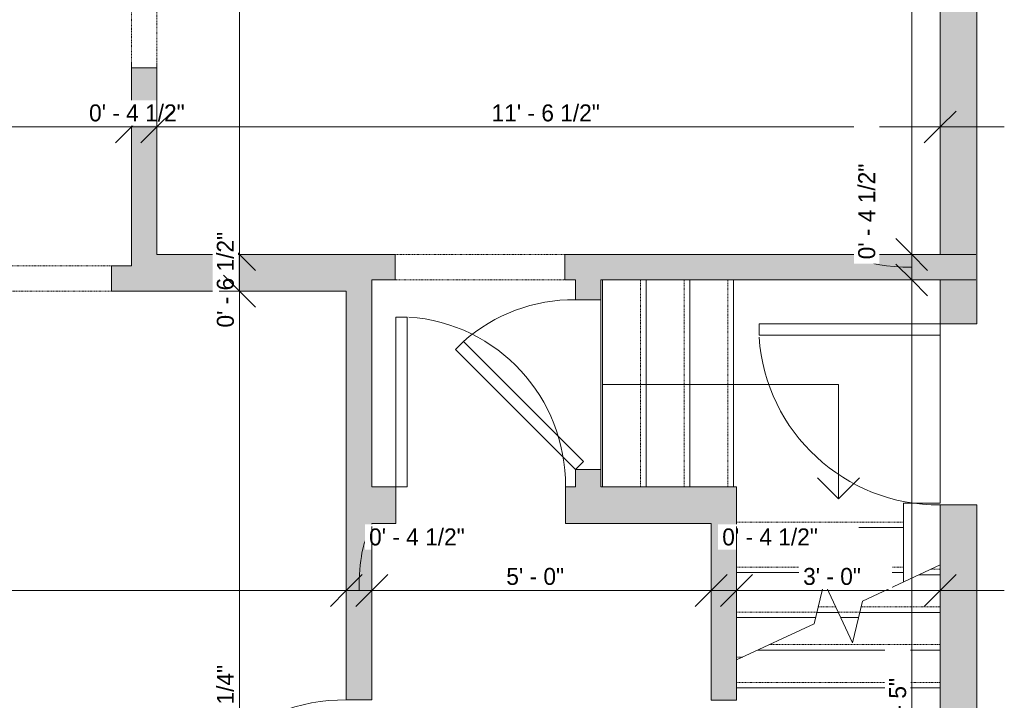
# Model space of a CAD drawing. Header units: inches. Extents: x -243 to 190, y -137 to 471.
# Tile 3 of 5: x -91 to 83, y 31 to 152. Entities that reach past the tile are written whole.
import ezdxf

# ---------------------------------------------------------------- set-up
doc = ezdxf.new("R2010")
doc.units = ezdxf.units.IN
doc.header["$MEASUREMENT"] = 0
doc.linetypes.add('Overhead', pattern=[0.15625, 0.09375, -0.0625])
for name, color, linetype, lineweight in [('A-ANNO-DIMS', 211, 'Continuous', 9), ('A-ANNO-DIMS-96', 211, 'Continuous', 9), ('A-DETL-GENF', 92, 'Continuous', 9), ('A-DETL-MEDM', 33, 'Continuous', 9), ('A-DOOR', 31, 'Continuous', 9), ('A-FLOR', 192, 'Continuous', 9), ('A-LEDGES', 90, 'Continuous', 9), ('A-WALL', 90, 'Continuous', 9), ('A-WALL-PATT', 111, 'Continuous', 9), ('S-STRS', 90, 'Continuous', 9), ('S-STRS-MBND', 31, 'Continuous', 9)]:
    doc.layers.add(name, color=color, linetype=linetype, lineweight=lineweight)
doc.styles.add('Inter', font='txt', dxfattribs={"height": 3})
doc.dimstyles.new('Linear_-_1_32__Inter__Imperial__SMALL', dxfattribs={"dimscale": 12, "dimtxt": 3.974399, "dimasz": 0.46875, "dimexe": 0.944882, "dimexo": 0.629921, "dimgap": 0, "dimtad": 1, "dimrnd": 0.25, "dimzin": 1, "dimdsep": 46, "dimlunit": 4, "dimtxsty": 'Inter', "dimblk1": 'OBLIQUE', "dimblk2": 'OBLIQUE', "dimsah": 1, "dimcen": 0.09, "dimdle": 0.944882, "dimazin": 0, "dimtfac": 1, "dimtdec": 4, "dimtix": 1, "dimtmove": 0, "dimatfit": 3, "dimfxl": 1, "dimtvp": 1, "dimtfill": 1, "dimfrac": 2, "dimtolj": 1, "dimtzin": 0, "dimarcsym": 2})
doc.dimstyles.new('Linear_-_1_32__Inter__Imperial__SMALL_1', dxfattribs={"dimscale": 12, "dimtxt": 3.974399, "dimasz": 0.46875, "dimexe": 0.944882, "dimexo": 0.629921, "dimgap": 0, "dimtad": 1, "dimrnd": 0.25, "dimzin": 1, "dimdsep": 46, "dimlunit": 4, "dimtxsty": 'Inter', "dimblk1": 'OBLIQUE', "dimblk2": 'OBLIQUE', "dimsah": 1, "dimcen": 0.09, "dimdle": 0.944882, "dimazin": 0, "dimtfac": 1, "dimtdec": 4, "dimtix": 1, "dimtmove": 1, "dimatfit": 3, "dimfxl": 1, "dimtvp": 1, "dimtfill": 1, "dimfrac": 2, "dimtolj": 1, "dimtzin": 0, "dimarcsym": 2})
doc.dimstyles.new('Linear_-_1_32__Inter__Imperial__SMALL_2', dxfattribs={"dimscale": 12, "dimtxt": 3.974399, "dimasz": 0.46875, "dimexe": 0.944882, "dimexo": 0.629921, "dimgap": 0, "dimtad": 1, "dimrnd": 0.25, "dimzin": 1, "dimdsep": 46, "dimlunit": 4, "dimtxsty": 'Inter', "dimblk1": 'OBLIQUE', "dimblk2": 'OBLIQUE', "dimsah": 1, "dimcen": 0.09, "dimdle": 0.944882, "dimazin": 0, "dimtfac": 1, "dimtdec": 4, "dimtix": 1, "dimtmove": 2, "dimatfit": 3, "dimfxl": 1, "dimtvp": 1, "dimtfill": 1, "dimfrac": 2, "dimtolj": 1, "dimtzin": 0, "dimarcsym": 2})

# ---------------------------------------------------------------- blocks, each defined once
blk = doc.blocks.new('Planitar - Single Door_Flush Panel - 2_-8_ x 6_-8_-3078092-102_1 - Main Floor DIM')
at = {"layer": 'A-DOOR', "lineweight": 18}
for p, q in [((14, -2.25), (14, -34.26)), ((16, -2.25), (14, -2.25)), ((16, -2.25), (16, -34.26)), ((16, -34.26), (14, -34.26))]:
    blk.add_line(p, q, dxfattribs=at)
at = {"layer": 'A-DOOR'}
blk.add_arc((15.77, -2.55), 31.78, 179.459, 266.1397, dxfattribs=at)
blk = doc.blocks.new('Planitar - Single Door_Flush Panel - 2_-6_ x 6_-8_-3078115-102_1 - Main Floor DIM')
at = {"layer": 'A-DOOR', "lineweight": 18}
for p, q in [((12.99, -3.25), (12.99, -33.25)), ((15, -3.25), (12.99, -3.25)), ((15, -3.25), (15, -33.25)), ((15, -33.25), (12.99, -33.25))]:
    blk.add_line(p, q, dxfattribs=at)
at = {"layer": 'A-DOOR'}
blk.add_arc((14.77, -3.55), 29.77, 179.4225, 266.009, dxfattribs=at)
blk = doc.blocks.new('Planitar - Single Door_Flush Panel - 2_-6_ x 6_-8_ _45-3110133-102_1 - Main Floor DIM')
at = {"layer": 'A-DOOR', "lineweight": 18}
for p, q in [((13.58, -0.83), (-7.63, -22.04)), ((15, -2.25), (13.58, -0.83)), ((15, -2.25), (-6.21, -23.46)), ((-6.21, -23.46), (-7.63, -22.04))]:
    blk.add_line(p, q, dxfattribs=at)
at = {"layer": 'A-DOOR'}
blk.add_arc((14.46, -2.55), 29.46, 179.4247, 221.4255, dxfattribs=at)
blk = doc.blocks.new('Planitar - Opening - 4_-10_ x 6_-8-3079412-102_1 - Main Floor DIM')
at = {"layer": 'A-DETL-GENF', "linetype": 'Overhead'}
for p, q in [((28.68, 2.25), (-29.32, 2.25)), ((-29.32, -2.25), (28.68, -2.25))]:
    blk.add_line(p, q, dxfattribs=at)
at = {"layer": 'A-DETL-MEDM'}
for p, q in [((-29.32, 2.25), (-29.32, -2.25)), ((28.68, -2.25), (28.68, 2.25))]:
    blk.add_line(p, q, dxfattribs=at)
blk = doc.blocks.new('Planitar - Opening - 2_-6_ x 6_-8_-3079390-102_1 - Main Floor DIM')
at = {"layer": 'A-DETL-GENF', "linetype": 'Overhead'}
for p, q in [((14.68, 2.25), (-15.32, 2.25)), ((-15.32, -2.25), (14.68, -2.25))]:
    blk.add_line(p, q, dxfattribs=at)
at = {"layer": 'A-DETL-MEDM'}
for p, q in [((-15.32, 2.25), (-15.32, -2.25)), ((14.68, -2.25), (14.68, 2.25))]:
    blk.add_line(p, q, dxfattribs=at)
blk = doc.blocks.new('Planitar - Single Door_Flush Panel - 2_-8_ x 6_-8_-3100393-102_1 - Main Floor DIM')
at = {"layer": 'A-DOOR', "lineweight": 18}
for p, q in [((14, 3.25), (14, 35.26)), ((16, 35.26), (14, 35.26)), ((16, 3.25), (16, 35.26)), ((16, 3.25), (14, 3.25))]:
    blk.add_line(p, q, dxfattribs=at)
at = {"layer": 'A-DOOR'}
blk.add_arc((15.77, 3.55), 31.78, 93.8603, 180.541, dxfattribs=at)
blk = doc.blocks.new('DIMBLOCK9-102_1 - Main Floor DIM')
at = {"layer": 'A-ANNO-DIMS-96'}
for p, q in [((-232.05, 129.01), (-232.05, 143.93)), ((-71.55, 129.01), (-71.55, 143.93)), ((-243.39, 132.59), (-71.55, 132.59)), ((-232.05, 132.59), (-232.05, 129.01)), ((-71.55, 132.59), (-71.55, 129.01))]:
    blk.add_line(p, q, dxfattribs=at)
at = {"layer": 'A-ANNO-DIMS-96', "lineweight": 35}
for p, q in [((-232.05, 132.59), (-229.23, 135.4)), ((-71.55, 132.59), (-68.73, 135.4)), ((-232.05, 132.59), (-234.86, 129.77)), ((-71.55, 132.59), (-74.36, 129.77))]:
    blk.add_line(p, q, dxfattribs=at)
at = {"layer": 'A-ANNO-DIMS-96', "color": 0, "insert": (-162.35, 136.58), "char_height": 3, "width": 25.3368, "attachment_point": 1, "line_spacing_factor": 0.9936, "style": 'Inter', "bg_fill": 3, "box_fill_scale": 1.25, "bg_fill_color": 256, "bg_fill_true_color": 13158600, "bg_fill_transparency": 0}
blk.add_mtext('13\' - 4 1/2"', dxfattribs=at)
blk = doc.blocks.new('_Oblique')
at = {"color": 0, "linetype": 'ByBlock', "lineweight": -2}
blk.add_line((-0.5, -0.5), (0.5, 0.5), dxfattribs=at)
blk = doc.blocks.new('DIMBLOCK10-102_1 - Main Floor DIM')
at = {"layer": 'A-ANNO-DIMS-96'}
for p, q in [((-71.55, 129.01), (-71.55, 143.93)), ((-67.05, 129.01), (-67.05, 143.93)), ((-71.55, 132.59), (-67.05, 132.59)), ((-71.55, 132.59), (-71.55, 129.01)), ((-67.05, 132.59), (-67.05, 129.01))]:
    blk.add_line(p, q, dxfattribs=at)
at = {"layer": 'A-ANNO-DIMS-96', "lineweight": 35}
for p, q in [((-71.55, 132.59), (-68.73, 135.4)), ((-67.05, 132.59), (-64.23, 135.4)), ((-71.55, 132.59), (-74.36, 129.77)), ((-67.05, 132.59), (-69.86, 129.77))]:
    blk.add_line(p, q, dxfattribs=at)
at = {"layer": 'A-ANNO-DIMS-96', "color": 0, "insert": (-79.03, 136.58), "char_height": 3, "width": 23.3695, "attachment_point": 1, "line_spacing_factor": 0.9936, "style": 'Inter', "bg_fill": 3, "box_fill_scale": 1.25, "bg_fill_color": 256, "bg_fill_true_color": 13158600, "bg_fill_transparency": 0}
blk.add_mtext('0\' - 4 1/2"', dxfattribs=at)
blk = doc.blocks.new('DIMBLOCK11-102_1 - Main Floor DIM')
at = {"layer": 'A-ANNO-DIMS-96'}
for p, q in [((-67.05, 129.01), (-67.05, 143.93)), ((71.45, 129.01), (71.45, 143.93)), ((-67.05, 132.59), (82.79, 132.59)), ((-67.05, 132.59), (-67.05, 129.01)), ((71.45, 132.59), (71.45, 129.01))]:
    blk.add_line(p, q, dxfattribs=at)
at = {"layer": 'A-ANNO-DIMS-96', "lineweight": 35}
for p, q in [((-67.05, 132.59), (-64.23, 135.4)), ((71.45, 132.59), (74.27, 135.4)), ((-67.05, 132.59), (-69.86, 129.77)), ((71.45, 132.59), (68.64, 129.77))]:
    blk.add_line(p, q, dxfattribs=at)
at = {"layer": 'A-ANNO-DIMS-96', "color": 0, "insert": (-7.86, 136.58), "char_height": 3, "width": 24.1445, "attachment_point": 1, "line_spacing_factor": 0.9936, "style": 'Inter', "bg_fill": 3, "box_fill_scale": 1.25, "bg_fill_color": 256, "bg_fill_true_color": 13158600, "bg_fill_transparency": 0}
blk.add_mtext('11\' - 6 1/2"', dxfattribs=at)
blk = doc.blocks.new('DIMBLOCK14-102_1 - Main Floor DIM')
at = {"layer": 'A-ANNO-DIMS-96', "lineweight": 35}
for p, q in [((-52.44, 241), (-55.25, 243.81)), ((-52.44, 241), (-49.63, 238.19)), ((-52.44, 110.06), (-55.25, 112.87)), ((-52.44, 110.06), (-49.63, 107.24))]:
    blk.add_line(p, q, dxfattribs=at)
at = {"layer": 'A-ANNO-DIMS-96'}
for p, q in [((-56.02, 241), (-41.1, 241)), ((-52.44, 241), (-56.02, 241)), ((-52.44, 241), (-52.44, 110.06)), ((-56.02, 110.06), (-41.1, 110.06)), ((-52.44, 110.06), (-56.02, 110.06))]:
    blk.add_line(p, q, dxfattribs=at)
at = {"layer": 'A-ANNO-DIMS-96', "color": 0, "insert": (-56.44, 168.03), "char_height": 3, "width": 18.004, "attachment_point": 1, "rotation": 90, "line_spacing_factor": 0.9936, "style": 'Inter', "bg_fill": 3, "box_fill_scale": 1.25, "bg_fill_color": 256, "bg_fill_true_color": 13158600, "bg_fill_transparency": 0}
blk.add_mtext('10\' - 11"', dxfattribs=at)
blk = doc.blocks.new('DIMBLOCK15-102_1 - Main Floor DIM')
at = {"layer": 'A-ANNO-DIMS-96', "lineweight": 35}
for p, q in [((-52.44, 110.06), (-55.25, 112.87)), ((-52.44, 110.06), (-49.63, 107.24)), ((-52.44, 103.56), (-55.25, 106.37)), ((-52.44, 103.56), (-49.63, 100.74))]:
    blk.add_line(p, q, dxfattribs=at)
at = {"layer": 'A-ANNO-DIMS-96'}
for p, q in [((-56.02, 110.06), (-41.1, 110.06)), ((-52.44, 110.06), (-56.02, 110.06)), ((-52.44, 110.06), (-52.44, 103.56)), ((-56.02, 103.56), (-41.1, 103.56)), ((-52.44, 103.56), (-56.02, 103.56))]:
    blk.add_line(p, q, dxfattribs=at)
at = {"layer": 'A-ANNO-DIMS-96', "color": 0, "insert": (-56.44, 97.14), "char_height": 3, "width": 23.1906, "attachment_point": 1, "rotation": 90, "line_spacing_factor": 0.9936, "style": 'Inter', "bg_fill": 3, "box_fill_scale": 1.25, "bg_fill_color": 256, "bg_fill_true_color": 13158600, "bg_fill_transparency": 0}
blk.add_mtext('0\' - 6 1/2"', dxfattribs=at)
blk = doc.blocks.new('DIMBLOCK16-102_1 - Main Floor DIM')
at = {"layer": 'A-ANNO-DIMS-96', "lineweight": 35}
for p, q in [((-52.44, 103.56), (-55.25, 106.37)), ((-52.44, 103.56), (-49.63, 100.74)), ((-52.44, -45.75), (-55.25, -42.94)), ((-52.44, -45.75), (-49.63, -48.56))]:
    blk.add_line(p, q, dxfattribs=at)
at = {"layer": 'A-ANNO-DIMS-96'}
for p, q in [((-56.02, 103.56), (-41.1, 103.56)), ((-52.44, 103.56), (-56.02, 103.56)), ((-52.44, 103.56), (-52.44, -57.09)), ((-56.02, -45.75), (-41.1, -45.75)), ((-52.44, -45.75), (-56.02, -45.75))]:
    blk.add_line(p, q, dxfattribs=at)
at = {"layer": 'A-ANNO-DIMS-96', "color": 0, "insert": (-56.44, 18.37), "char_height": 3, "width": 25.2772, "attachment_point": 1, "rotation": 90, "line_spacing_factor": 0.9936, "style": 'Inter', "bg_fill": 3, "box_fill_scale": 1.25, "bg_fill_color": 256, "bg_fill_true_color": 13158600, "bg_fill_transparency": 0}
blk.add_mtext('12\' - 5 1/4"', dxfattribs=at)
blk = doc.blocks.new('DIMBLOCK19-102_1 - Main Floor DIM')
at = {"layer": 'A-ANNO-DIMS-96', "lineweight": 35}
for p, q in [((66.43, 241), (63.62, 243.81)), ((66.43, 241), (69.24, 238.19)), ((66.43, 110.06), (63.62, 112.87)), ((66.43, 110.06), (69.24, 107.24))]:
    blk.add_line(p, q, dxfattribs=at)
at = {"layer": 'A-ANNO-DIMS-96'}
for p, q in [((62.85, 241), (77.77, 241)), ((66.43, 241), (62.85, 241)), ((66.43, 241), (66.43, 110.06)), ((62.85, 110.06), (77.77, 110.06)), ((66.43, 110.06), (62.85, 110.06))]:
    blk.add_line(p, q, dxfattribs=at)
at = {"layer": 'A-ANNO-DIMS-96', "color": 0, "insert": (62.43, 168.03), "char_height": 3, "width": 18.004, "attachment_point": 1, "rotation": 90, "line_spacing_factor": 0.9936, "style": 'Inter', "bg_fill": 3, "box_fill_scale": 1.25, "bg_fill_color": 256, "bg_fill_true_color": 13158600, "bg_fill_transparency": 0}
blk.add_mtext('10\' - 11"', dxfattribs=at)
blk = doc.blocks.new('DIMBLOCK20-102_1 - Main Floor DIM')
at = {"layer": 'A-ANNO-DIMS-96', "lineweight": 35}
for p, q in [((66.43, 110.06), (63.62, 112.87)), ((66.43, 110.06), (69.24, 107.24)), ((66.43, 105.56), (63.62, 108.37)), ((66.43, 105.56), (69.24, 102.74))]:
    blk.add_line(p, q, dxfattribs=at)
at = {"layer": 'A-ANNO-DIMS-96'}
for p, q in [((62.85, 110.06), (77.77, 110.06)), ((66.43, 110.06), (62.85, 110.06)), ((66.43, 110.06), (66.43, 105.56)), ((62.85, 105.56), (77.77, 105.56)), ((66.43, 105.56), (62.85, 105.56))]:
    blk.add_line(p, q, dxfattribs=at)
blk.add_ellipse((66.43, 109.2), major_axis=(-7.96, 0), ratio=0.175602, start_param=0, end_param=1.570796, dxfattribs=at)
at = {"layer": 'A-ANNO-DIMS-96', "color": 0, "insert": (56.96, 109.2), "char_height": 3, "width": 23.3695, "attachment_point": 1, "rotation": 90, "line_spacing_factor": 0.9936, "style": 'Inter', "bg_fill": 3, "box_fill_scale": 1.25, "bg_fill_color": 256, "bg_fill_true_color": 13158600, "bg_fill_transparency": 0}
blk.add_mtext('0\' - 4 1/2"', dxfattribs=at)
blk = doc.blocks.new('DIMBLOCK21-102_1 - Main Floor DIM')
at = {"layer": 'A-ANNO-DIMS-96', "lineweight": 35}
for p, q in [((66.43, 105.56), (63.62, 108.37)), ((66.43, 105.56), (69.24, 102.74)), ((66.43, -7.5), (63.62, -4.69)), ((66.43, -7.5), (69.24, -10.31))]:
    blk.add_line(p, q, dxfattribs=at)
at = {"layer": 'A-ANNO-DIMS-96'}
for p, q in [((62.85, 105.56), (77.77, 105.56)), ((66.43, 105.56), (62.85, 105.56)), ((66.43, 105.56), (66.43, -7.5)), ((62.85, -7.5), (77.77, -7.5)), ((66.43, -7.5), (62.85, -7.5))]:
    blk.add_line(p, q, dxfattribs=at)
at = {"layer": 'A-ANNO-DIMS-96', "color": 0, "insert": (62.43, 24.98), "char_height": 3, "width": 14.8444, "attachment_point": 1, "rotation": 90, "line_spacing_factor": 0.9936, "style": 'Inter', "bg_fill": 3, "box_fill_scale": 1.25, "bg_fill_color": 256, "bg_fill_true_color": 13158600, "bg_fill_transparency": 0}
blk.add_mtext('9\' - 5"', dxfattribs=at)
blk = doc.blocks.new('DIMBLOCK24-102_1 - Main Floor DIM')
at = {"layer": 'A-ANNO-DIMS-96'}
for p, q in [((-232.05, 47.07), (-232.05, 61.99)), ((-33.55, 47.07), (-33.55, 61.99)), ((-243.39, 50.65), (-33.55, 50.65)), ((-232.05, 50.65), (-232.05, 47.07)), ((-33.55, 50.65), (-33.55, 47.07))]:
    blk.add_line(p, q, dxfattribs=at)
at = {"layer": 'A-ANNO-DIMS-96', "lineweight": 35}
for p, q in [((-232.05, 50.65), (-229.23, 53.46)), ((-33.55, 50.65), (-30.73, 53.46)), ((-232.05, 50.65), (-234.86, 47.84)), ((-33.55, 50.65), (-36.36, 47.84))]:
    blk.add_line(p, q, dxfattribs=at)
at = {"layer": 'A-ANNO-DIMS-96', "color": 0, "insert": (-143.28, 54.65), "char_height": 3, "width": 25.1579, "attachment_point": 1, "line_spacing_factor": 0.9936, "style": 'Inter', "bg_fill": 3, "box_fill_scale": 1.25, "bg_fill_color": 256, "bg_fill_true_color": 13158600, "bg_fill_transparency": 0}
blk.add_mtext('16\' - 6 1/2"', dxfattribs=at)
blk = doc.blocks.new('DIMBLOCK25-102_1 - Main Floor DIM')
at = {"layer": 'A-ANNO-DIMS-96'}
for p, q in [((-33.55, 47.07), (-33.55, 61.99)), ((-29.05, 47.07), (-29.05, 61.99)), ((-33.55, 50.65), (-29.05, 50.65)), ((-33.55, 50.65), (-33.55, 47.07)), ((-29.05, 50.65), (-29.05, 47.07))]:
    blk.add_line(p, q, dxfattribs=at)
at = {"layer": 'A-ANNO-DIMS-96', "lineweight": 35}
for p, q in [((-33.55, 50.65), (-30.73, 53.46)), ((-29.05, 50.65), (-26.23, 53.46)), ((-33.55, 50.65), (-36.36, 47.84)), ((-29.05, 50.65), (-31.86, 47.84))]:
    blk.add_line(p, q, dxfattribs=at)
at = {"layer": 'A-ANNO-DIMS-96'}
blk.add_ellipse((-29.52, 50.65), major_axis=(0, 9.47), ratio=0.187347, start_param=0, end_param=1.570796, dxfattribs=at)
at = {"layer": 'A-ANNO-DIMS-96', "color": 0, "insert": (-29.52, 61.63), "char_height": 3, "width": 23.3695, "attachment_point": 1, "line_spacing_factor": 0.9936, "style": 'Inter', "bg_fill": 3, "box_fill_scale": 1.25, "bg_fill_color": 256, "bg_fill_true_color": 13158600, "bg_fill_transparency": 0}
blk.add_mtext('0\' - 4 1/2"', dxfattribs=at)
blk = doc.blocks.new('DIMBLOCK26-102_1 - Main Floor DIM')
at = {"layer": 'A-ANNO-DIMS-96'}
for p, q in [((-29.05, 47.07), (-29.05, 61.99)), ((30.95, 47.07), (30.95, 61.99)), ((-29.05, 50.65), (30.95, 50.65)), ((-29.05, 50.65), (-29.05, 47.07)), ((30.95, 50.65), (30.95, 47.07))]:
    blk.add_line(p, q, dxfattribs=at)
at = {"layer": 'A-ANNO-DIMS-96', "lineweight": 35}
for p, q in [((-29.05, 50.65), (-26.23, 53.46)), ((30.95, 50.65), (33.77, 53.46)), ((-29.05, 50.65), (-31.86, 47.84)), ((30.95, 50.65), (28.14, 47.84))]:
    blk.add_line(p, q, dxfattribs=at)
at = {"layer": 'A-ANNO-DIMS-96', "color": 0, "insert": (-5.26, 54.65), "char_height": 3, "width": 14.904, "attachment_point": 1, "line_spacing_factor": 0.9936, "style": 'Inter', "bg_fill": 3, "box_fill_scale": 1.25, "bg_fill_color": 256, "bg_fill_true_color": 13158600, "bg_fill_transparency": 0}
blk.add_mtext('5\' - 0"', dxfattribs=at)
blk = doc.blocks.new('DIMBLOCK27-102_1 - Main Floor DIM')
at = {"layer": 'A-ANNO-DIMS-96'}
for p, q in [((30.95, 47.07), (30.95, 61.99)), ((35.45, 47.07), (35.45, 61.99)), ((30.95, 50.65), (35.45, 50.65)), ((30.95, 50.65), (30.95, 47.07)), ((35.45, 50.65), (35.45, 47.07))]:
    blk.add_line(p, q, dxfattribs=at)
at = {"layer": 'A-ANNO-DIMS-96', "lineweight": 35}
for p, q in [((30.95, 50.65), (33.77, 53.46)), ((35.45, 50.65), (38.27, 53.46)), ((30.95, 50.65), (28.14, 47.84)), ((35.45, 50.65), (32.64, 47.84))]:
    blk.add_line(p, q, dxfattribs=at)
at = {"layer": 'A-ANNO-DIMS-96', "color": 0, "insert": (32.92, 61.63), "char_height": 3, "width": 23.3695, "attachment_point": 1, "line_spacing_factor": 0.9936, "style": 'Inter', "bg_fill": 3, "box_fill_scale": 1.25, "bg_fill_color": 256, "bg_fill_true_color": 13158600, "bg_fill_transparency": 0}
blk.add_mtext('0\' - 4 1/2"', dxfattribs=at)
blk = doc.blocks.new('DIMBLOCK28-102_1 - Main Floor DIM')
at = {"layer": 'A-ANNO-DIMS-96'}
for p, q in [((35.45, 47.07), (35.45, 61.99)), ((71.45, 47.07), (71.45, 61.99)), ((35.45, 50.65), (82.79, 50.65)), ((35.45, 50.65), (35.45, 47.07)), ((71.45, 50.65), (71.45, 47.07))]:
    blk.add_line(p, q, dxfattribs=at)
at = {"layer": 'A-ANNO-DIMS-96', "lineweight": 35}
for p, q in [((35.45, 50.65), (38.27, 53.46)), ((71.45, 50.65), (74.27, 53.46)), ((35.45, 50.65), (32.64, 47.84)), ((71.45, 50.65), (68.64, 47.84))]:
    blk.add_line(p, q, dxfattribs=at)
at = {"layer": 'A-ANNO-DIMS-96', "color": 0, "insert": (47.22, 54.65), "char_height": 3, "width": 14.9636, "attachment_point": 1, "line_spacing_factor": 0.9936, "style": 'Inter', "bg_fill": 3, "box_fill_scale": 1.25, "bg_fill_color": 256, "bg_fill_true_color": 13158600, "bg_fill_transparency": 0}
blk.add_mtext('3\' - 0"', dxfattribs=at)

msp = doc.modelspace()

# ---------------------------------------------------------------- hatches: boundary and pattern name
at = {"layer": 'A-WALL-PATT'}
h = msp.add_hatch(color=9, dxfattribs=at)
h.paths.add_polyline_path([(-71.547, 103.555), (-67.047, 103.555), (-67.047, 143.055), (-71.547, 143.055), (-71.547, 108.055)], flags=0)
h.paths.add_polyline_path([(-67.047, 173.055), (-67.047, 241), (-71.547, 241), (-71.547, 173.055)], flags=0)
h = msp.add_hatch(color=9, dxfattribs=at)
h.paths.add_polyline_path([(71.453, -52.25), (77.953, -52.25), (77.953, 65.801), (71.453, 65.801), (71.453, -45.75)], flags=0)
h.paths.add_polyline_path([(77.953, 97.809), (77.953, 156.593), (71.453, 156.593), (71.453, 97.809)], flags=0)
for points in [[(-29.047, 103.555), (-29.047, 110.055), (-67.047, 110.055), (-67.047, 103.555), (-33.547, 103.555)], [(30.953, 31.25), (35.453, 31.25), (35.453, 62.5), (30.953, 62.5)]]:
    msp.add_hatch(color=9, dxfattribs=at).paths.add_polyline_path(points, flags=0)
h = msp.add_hatch(color=9, dxfattribs=at)
h.paths.add_polyline_path([(-29.047, 105.555), (-24.922, 105.555), (-24.922, 110.055), (-29.047, 110.055)], flags=0)
h.paths.add_polyline_path([(6.953, 105.555), (71.453, 105.555), (71.453, 110.055), (5.078, 110.055), (5.078, 105.555)], flags=0)
h = msp.add_hatch(color=9, dxfattribs=at)
h.paths.add_polyline_path([(-71.547, 103.555), (-71.547, 108.055), (-75.047, 108.055), (-75.047, 103.555)], flags=0)
h.paths.add_polyline_path([(-211.448, 103.555), (-133.047, 103.555), (-133.047, 108.055), (-232.047, 108.055), (-232.047, 103.555)], flags=0)
h = msp.add_hatch(color=9, dxfattribs=at)
h.paths.add_polyline_path([(6.953, 69), (11.453, 69), (11.453, 72.055), (6.953, 72.055)], flags=0)
h.paths.add_polyline_path([(11.453, 102.055), (11.453, 105.555), (6.953, 105.555), (6.953, 102.055)], flags=0)
h = msp.add_hatch(color=9, dxfattribs=at)
h.paths.add_polyline_path([(-29.047, -45.75), (-29.047, -0.699), (-33.547, -0.699), (-33.547, -45.75)], flags=0)
h.paths.add_polyline_path([(-29.047, 31.309), (-29.047, 103.555), (-33.547, 103.555), (-33.547, 31.309)], flags=0)
h = msp.add_hatch(color=9, dxfattribs=at)
h.paths.add_polyline_path([(5.203, 62.5), (35.453, 62.5), (35.453, 69), (5.203, 69)], flags=0)
h.paths.add_polyline_path([(-28.095, 62.5), (-24.797, 62.5), (-24.797, 69), (-29.047, 69), (-29.047, 62.5)], flags=0)

# ---------------------------------------------------------------- linework, layer by layer
at = {"layer": 'A-FLOR'}
msp.add_line((11.453, 72.055), (11.453, 102.055), dxfattribs=at)
at = {"layer": 'A-LEDGES'}
msp.add_line((53.453, 66.856), (57.165, 70.569), dxfattribs=at)
at = {"layer": 'A-WALL'}
for p, q in [((71.453, 156.593), (71.453, 110.055)), ((77.953, 97.809), (77.953, 156.593)), ((-71.547, 143.055), (-71.547, 108.055)), ((-67.047, 110.055), (-67.047, 143.055)), ((-24.922, 110.055), (-67.047, 110.055)), ((71.453, 110.055), (5.078, 110.055)), ((-71.547, 108.055), (-75.047, 108.055)), ((-29.047, 69), (-29.047, 105.555)), ((-29.047, 105.555), (-24.922, 105.555)), ((5.078, 105.555), (6.953, 105.555)), ((6.953, 105.555), (6.953, 102.055)), ((11.453, 105.555), (71.453, 105.555)), ((11.453, 102.055), (11.453, 105.555)), ((71.453, 105.555), (71.453, 97.809)), ((-75.047, 103.555), (-33.547, 103.555)), ((-33.547, 103.555), (-33.547, 31.309)), ((6.953, 102.055), (11.453, 102.055)), ((71.453, 97.809), (77.953, 97.809)), ((11.453, 72.055), (6.953, 72.055)), ((6.953, 72.055), (6.953, 69)), ((11.453, 69), (11.453, 72.055)), ((-24.797, 69), (-29.047, 69)), ((-24.797, 62.5), (-24.797, 69)), ((6.953, 69), (5.203, 69)), ((5.203, 69), (5.203, 62.5)), ((35.453, 69), (11.453, 69)), ((35.453, 31.25), (35.453, 69)), ((71.453, 65.801), (71.453, 55.178)), ((77.953, 65.801), (71.453, 65.801)), ((77.953, -52.25), (77.953, 65.801)), ((-29.047, 31.309), (-29.047, 62.5)), ((-29.047, 62.5), (-24.797, 62.5)), ((5.203, 62.5), (30.953, 62.5)), ((30.953, 62.5), (30.953, 31.25)), ((71.453, 53.457), (71.453, -7.5)), ((-33.547, 31.309), (-29.047, 31.309)), ((30.953, 31.25), (35.453, 31.25))]:
    msp.add_line(p, q, dxfattribs=at)
at = {"layer": 'S-STRS'}
for p, q in [((11.761, 69), (11.761, 105.555)), ((19.472, 69), (19.472, 105.555)), ((27.183, 69), (27.183, 105.555)), ((34.895, 69), (34.895, 105.555)), ((71.453, 66.075), (71.453, 97.809)), ((11.761, 87.055), (53.453, 87.055)), ((53.453, 66.856), (53.453, 87.055)), ((49.74, 70.569), (53.453, 66.856)), ((57.165, 70.569), (53.453, 66.856)), ((64.953, 66.075), (71.453, 66.075)), ((64.953, 61.774), (64.953, 66.075)), ((35.453, 61.774), (64.953, 61.774)), ((64.953, 53.822), (64.953, 61.774)), ((71.453, 53.457), (71.453, 55.178)), ((35.453, 53.822), (64.953, 53.822)), ((64.953, 52.147), (64.953, 53.822)), ((67.761, 53.457), (71.453, 53.457)), ((35.453, 45.869), (49.434, 45.869)), ((49.656, 46.785), (53.453, 46.785)), ((53.88, 45.869), (57.027, 45.869)), ((57.249, 46.785), (71.453, 46.785)), ((39.144, 40.113), (71.453, 40.113)), ((35.453, 33.44), (71.453, 33.44))]:
    msp.add_line(p, q, dxfattribs=at)
at = {"layer": 'S-STRS', "linetype": 'Overhead'}
for p, q in [((18.488, 69), (18.488, 105.555)), ((26.199, 69), (26.199, 105.555)), ((33.91, 69), (33.91, 105.555)), ((35.453, 62.758), (64.953, 62.758)), ((35.453, 54.806), (64.953, 54.806)), ((69.872, 54.441), (71.453, 54.441)), ((49.895, 47.769), (52.994, 47.769)), ((57.488, 47.769), (71.453, 47.769)), ((35.453, 46.853), (49.673, 46.853)), ((53.421, 46.853), (57.266, 46.853)), ((41.255, 41.097), (71.453, 41.097)), ((35.453, 38.901), (36.546, 38.901)), ((35.453, 34.425), (71.453, 34.425))]:
    msp.add_line(p, q, dxfattribs=at)
at = {"layer": 'S-STRS-MBND'}
for p, q in [((71.453, 55.178), (57.735, 48.781)), ((50.957, 52.137), (49.171, 44.788)), ((55.949, 41.433), (50.957, 52.137)), ((57.735, 48.781), (55.949, 41.433)), ((49.171, 44.788), (35.453, 38.391))]:
    msp.add_line(p, q, dxfattribs=at)

# ---------------------------------------------------------------- block references
at = {"layer": 'A-DOOR'}
for name, p, rotation in [('Planitar - Opening - 2_-6_ x 6_-8_-3079390-102_1 - Main Floor DIM', (-69.297, 157.733), 269.9999999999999), ('Planitar - Single Door_Flush Panel - 2_-6_ x 6_-8_ _45-3110133-102_1 - Main Floor DIM', (9.203, 87.055), 269.9999999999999), ('Planitar - Single Door_Flush Panel - 2_-6_ x 6_-8_-3078115-102_1 - Main Floor DIM', (-9.797, 65.75), 180), ('Planitar - Single Door_Flush Panel - 2_-8_ x 6_-8_-3100393-102_1 - Main Floor DIM', (74.703, 81.805), 89.99999999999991), ('Planitar - Single Door_Flush Panel - 2_-8_ x 6_-8_-3078092-102_1 - Main Floor DIM', (-31.297, 15.305), 269.9999999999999)]:
    msp.add_blockref(name, p, dxfattribs=dict(at, rotation=rotation))
for name, p in [('Planitar - Opening - 2_-6_ x 6_-8_-3079390-102_1 - Main Floor DIM', (-9.6, 107.805)), ('Planitar - Opening - 4_-10_ x 6_-8-3079412-102_1 - Main Floor DIM', (-103.725, 105.805))]:
    msp.add_blockref(name, p, dxfattribs=at)

# ---------------------------------------------------------------- next in the draw order: dimensions: what is measured, and where the dimension line sits
at = {"layer": 'A-ANNO-DIMS'}
dim = msp.add_linear_dim(base=(-71.547, 132.587), p1=(-232.047, 136.565), p2=(-71.547, 136.565), dimstyle='Linear_-_1_32__Inter__Imperial__SMALL', override={"dimpost": '<>', "dimfxl": 160.5}, dxfattribs=at)
dim.commit()
dim.dimension.update_dxf_attribs({"geometry": 'DIMBLOCK9-102_1 - Main Floor DIM', "text_midpoint": (-151.797, 134.383)})

# ---------------------------------------------------------------- next in the draw order: dimensions: what is measured, and where the dimension line sits
dim = msp.add_linear_dim(base=(-67.047, 132.587), p1=(-71.547, 136.565), p2=(-67.047, 136.565), dimstyle='Linear_-_1_32__Inter__Imperial__SMALL', override={"dimpost": '<>', "dimfxl": 4.5}, dxfattribs=at)
dim.commit()
dim.dimension.update_dxf_attribs({"geometry": 'DIMBLOCK10-102_1 - Main Floor DIM', "text_midpoint": (-69.297, 134.383)})

# ---------------------------------------------------------------- next in the draw order: dimensions: what is measured, and where the dimension line sits
dim = msp.add_linear_dim(base=(71.453, 132.587), p1=(-67.047, 136.565), p2=(71.453, 136.565), dimstyle='Linear_-_1_32__Inter__Imperial__SMALL', override={"dimpost": '<>', "dimfxl": 138.5}, dxfattribs=at)
dim.commit()
dim.dimension.update_dxf_attribs({"geometry": 'DIMBLOCK11-102_1 - Main Floor DIM', "text_midpoint": (2.203, 134.383)})

# ---------------------------------------------------------------- next in the draw order: dimensions: what is measured, and where the dimension line sits
for base, p1, p2, picture, middle in [((-52.4418, 110.0551), (-48.4643, 241), (-48.4643, 110.0551), 'DIMBLOCK14-102_1 - Main Floor DIM', (-53.9821, 175.5276)), ((66.4284, 110.0551), (70.4058, 241), (70.4058, 110.0551), 'DIMBLOCK19-102_1 - Main Floor DIM', (64.8881, 175.5276))]:
    dim = msp.add_linear_dim(base=base, p1=p1, p2=p2, angle=90, dimstyle='Linear_-_1_32__Inter__Imperial__SMALL', override={"dimpost": '<>', "dimfxl": 130.944882}, dxfattribs=at)
    dim.commit()
    dim.dimension.update_dxf_attribs({"geometry": picture, "text_midpoint": middle})

# ---------------------------------------------------------------- next in the draw order: dimensions: what is measured, and where the dimension line sits
dim = msp.add_linear_dim(base=(66.428, 105.555), p1=(70.406, 110.055), p2=(70.406, 105.555), angle=90, dimstyle='Linear_-_1_32__Inter__Imperial__SMALL_1', override={"dimpost": '<>', "dimfxl": 4.5}, dxfattribs=at)
dim.commit()
dim.dimension.update_dxf_attribs({"geometry": 'DIMBLOCK20-102_1 - Main Floor DIM', "text_midpoint": (58.959, 120.888), "dimtype": 160, "text_rotation": 90})
dim = msp.add_linear_dim(base=(-52.442, 103.555), p1=(-48.464, 110.055), p2=(-48.464, 103.555), angle=90, dimstyle='Linear_-_1_32__Inter__Imperial__SMALL', override={"dimpost": '<>', "dimfxl": 6.5}, dxfattribs=at)
dim.commit()
dim.dimension.update_dxf_attribs({"geometry": 'DIMBLOCK15-102_1 - Main Floor DIM', "text_midpoint": (-54.238, 106.805)})

# ---------------------------------------------------------------- next in the draw order: dimensions: what is measured, and where the dimension line sits
dim = msp.add_linear_dim(base=(66.4284, -7.5), p1=(70.4058, 105.5551), p2=(70.4058, -7.5), angle=90, dimstyle='Linear_-_1_32__Inter__Imperial__SMALL_2', override={"dimpost": '<>', "dimfxl": 113.055118}, dxfattribs=at)
dim.commit()
dim.dimension.update_dxf_attribs({"geometry": 'DIMBLOCK21-102_1 - Main Floor DIM', "text_midpoint": (64.4348, 32.4024), "dimtype": 160, "text_rotation": 90})
dim = msp.add_linear_dim(base=(-52.4418, -45.75), p1=(-48.4643, 103.5551), p2=(-48.4643, -45.75), angle=90, dimstyle='Linear_-_1_32__Inter__Imperial__SMALL', override={"dimpost": '<>', "dimfxl": 149.305118}, dxfattribs=at)
dim.commit()
dim.dimension.update_dxf_attribs({"geometry": 'DIMBLOCK16-102_1 - Main Floor DIM', "text_midpoint": (-54.2378, 28.9026)})

# ---------------------------------------------------------------- next in the draw order: dimensions: what is measured, and where the dimension line sits
dim = msp.add_linear_dim(base=(-33.547, 50.652), p1=(-232.047, 54.63), p2=(-33.547, 54.63), dimstyle='Linear_-_1_32__Inter__Imperial__SMALL', override={"dimpost": '<>', "dimfxl": 198.5}, dxfattribs=at)
dim.commit()
dim.dimension.update_dxf_attribs({"geometry": 'DIMBLOCK24-102_1 - Main Floor DIM', "text_midpoint": (-132.797, 52.448)})

# ---------------------------------------------------------------- next in the draw order: dimensions: what is measured, and where the dimension line sits
dim = msp.add_linear_dim(base=(-29.047, 50.652), p1=(-33.547, 54.63), p2=(-29.047, 54.63), dimstyle='Linear_-_1_32__Inter__Imperial__SMALL_1', override={"dimpost": '<>', "dimfxl": 4.5}, dxfattribs=at)
dim.commit()
dim.dimension.update_dxf_attribs({"geometry": 'DIMBLOCK25-102_1 - Main Floor DIM', "text_midpoint": (-17.838, 59.633), "dimtype": 160})

# ---------------------------------------------------------------- next in the draw order: dimensions: what is measured, and where the dimension line sits
dim = msp.add_linear_dim(base=(30.953, 50.652), p1=(-29.047, 54.63), p2=(30.953, 54.63), dimstyle='Linear_-_1_32__Inter__Imperial__SMALL', override={"dimpost": '<>', "dimfxl": 60}, dxfattribs=at)
dim.commit()
dim.dimension.update_dxf_attribs({"geometry": 'DIMBLOCK26-102_1 - Main Floor DIM', "text_midpoint": (0.953, 52.192)})

# ---------------------------------------------------------------- next in the draw order: dimensions: what is measured, and where the dimension line sits
dim = msp.add_linear_dim(base=(35.453, 50.652), p1=(30.953, 54.63), p2=(35.453, 54.63), dimstyle='Linear_-_1_32__Inter__Imperial__SMALL_2', override={"dimpost": '<>', "dimfxl": 4.5}, dxfattribs=at)
dim.commit()
dim.dimension.update_dxf_attribs({"geometry": 'DIMBLOCK27-102_1 - Main Floor DIM', "text_midpoint": (44.609, 59.633), "dimtype": 160})

# ---------------------------------------------------------------- next in the draw order: dimensions: what is measured, and where the dimension line sits
dim = msp.add_linear_dim(base=(71.453, 50.652), p1=(35.453, 54.63), p2=(71.453, 54.63), dimstyle='Linear_-_1_32__Inter__Imperial__SMALL', override={"dimpost": '<>', "dimfxl": 36}, dxfattribs=at)
dim.commit()
dim.dimension.update_dxf_attribs({"geometry": 'DIMBLOCK28-102_1 - Main Floor DIM', "text_midpoint": (53.453, 52.192)})

doc.saveas('drawing.dxf')
